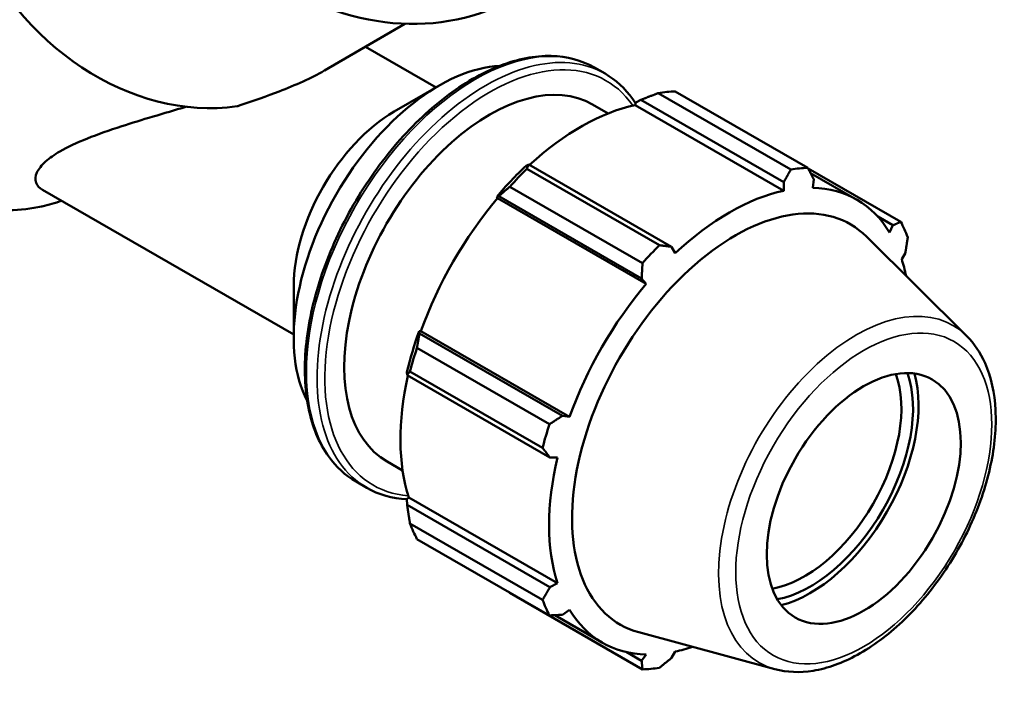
# Model space of a CAD drawing. Header units: millimetres. Extents: x 0 to 1041, y -399 to 812.
# Tile 9 of 10: x 926 to 1041, y 649 to 726. Entities that reach past the tile are written whole.
import ezdxf

# ---------------------------------------------------------------- set-up
doc = ezdxf.new("R2010")
doc.units = ezdxf.units.MM
doc.layers.add('Visible (ANSI)', color=7, linetype='Continuous', lineweight=50)
doc.layers.add('Visible Narrow (ANSI)', color=7, linetype='Continuous', lineweight=35)

msp = doc.modelspace()

# ---------------------------------------------------------------- linework, layer by layer
at = {"layer": 'Visible (ANSI)'}
for p, q in [((961.256, 720.284), (970.632, 725.725)), ((966.035, 723.058), (974.262, 718.32)), ((992.733, 720.626), (993.969, 719.914)), ((969.379, 715.487), (974.574, 718.502)), ((1015.638, 708.75), (1000.177, 717.653)), ((1002.153, 717.844), (1017.613, 708.941)), ((997.486, 716.255), (997.554, 716.543)), ((997.554, 716.543), (998.142, 716.86)), ((998.142, 716.86), (1014.802, 707.266)), ((992.506, 716.325), (994.319, 715.281)), ((997.486, 716.255), (1014.819, 706.273)), ((985.078, 709.337), (984.762, 709.177)), ((984.854, 708.829), (1000.314, 699.925)), ((1001.738, 699.743), (985.078, 709.337)), ((1028.449, 702.653), (1017.649, 708.872)), ((1014.802, 707.266), (1014.819, 706.273)), ((1017.927, 708.333), (1023.342, 705.215)), ((1018.208, 706.602), (1018.301, 707.605)), ((928.386, 706.37), (957.669, 689.507)), ((998.339, 697.842), (982.878, 706.745)), ((981.337, 705.564), (981.58, 705.647)), ((981.441, 705.392), (981.337, 705.564)), ((981.441, 705.392), (998.774, 695.411)), ((981.58, 705.647), (998.24, 696.053)), ((1025.769, 703.263), (1027.538, 702.245)), ((1027.538, 702.245), (1027.157, 701.408)), ((1036.135, 689.367), (1024.45, 700.929)), ((1002.163, 698.985), (1001.738, 699.743)), ((1028.56, 698.299), (1028.987, 699.034)), ((998.24, 696.053), (998.774, 695.411)), ((957.669, 695.152), (957.669, 689.146)), ((972.342, 689.647), (972.291, 689.897)), ((972.291, 689.897), (972.492, 689.892)), ((989.002, 680.053), (972.342, 689.647)), ((972.492, 689.892), (989.825, 679.911)), ((972.043, 687.978), (987.504, 679.074)), ((970.872, 685.12), (970.893, 684.768)), ((970.893, 684.768), (987.553, 675.174)), ((986.686, 676.319), (971.225, 685.223)), ((989.825, 679.911), (989.002, 680.053)), ((987.553, 675.174), (988.421, 675.184)), ((968.552, 674.729), (970.365, 673.685)), ((964.947, 672.374), (966.183, 671.662)), ((970.872, 670.33), (971.088, 670.533)), ((971.088, 670.533), (988.421, 660.551)), ((970.893, 669.664), (970.872, 670.33)), ((987.553, 660.07), (970.893, 669.664)), ((971.225, 667.506), (986.686, 658.602)), ((987.504, 656.79), (972.043, 665.693)), ((988.421, 660.551), (987.553, 660.07)), ((982.878, 659.405), (998.339, 650.502)), ((988.114, 656.817), (993.64, 653.635)), ((989.002, 656.86), (989.825, 657.442)), ((1013.768, 650.525), (997.902, 654.828)), ((998.24, 651.499), (996.427, 652.543)), ((998.774, 652.248), (998.24, 651.499)), ((1001.738, 651.838), (1002.163, 652.577))]:
    msp.add_line(p, q, dxfattribs=at)
for centre, major_axis, ratio, start_param, end_param in [((966.453, 758.263), (-17.076, 29.424), 0.8159693, 0, 3.1415927), ((943.3, 744.827), (-15.178, 26.155), 0.8159693, 0, 2.8244392), ((974.64, 698.919), (11.977, 20.798), 0.5780931, 0.3540328, 2.7875598), ((980.529, 695.527), (11.977, 20.798), 0.5780931, 0, 3.1415927), ((992.515, 688.625), (15.969, 27.731), 0.5780931, 0.3435016, 0.4380292), ((969.425, 701.922), (-8.296, -14.407), 0.5780931, 3.9289245, 5.4958534), ((991.158, 689.406), (14.851, 25.79), 0.5780931, 0.4780318, 1.0719493), ((991.158, 689.406), (-15.011, -26.067), 0.5780931, 4.2304897, 4.4050227), ((992.515, 688.625), (15.969, 27.731), 0.5780931, 1.1288997, 1.2234273), ((1007.976, 679.721), (15.969, 27.731), 0.5780931, 0.3435016, 0.4380292), ((1008.491, 679.425), (-14.851, -25.79), 0.5780931, 3.6196245, 4.2304897), ((1008.491, 679.425), (14.851, 25.79), 0.5780931, 5.975819, 6.5866842), ((991.158, 689.406), (14.851, 25.79), 0.5780931, 1.26343, 1.8742952), ((1009.147, 679.047), (13.427, 23.316), 0.5780931, 6.1320197, 9.5759436), ((1007.976, 679.721), (15.969, 27.731), 0.5780931, 5.8412887, 5.9358163), ((1007.976, 679.721), (-15.969, -27.731), 0.5780931, 4.2704924, 4.36502), ((1008.491, 679.425), (14.851, 25.79), 0.5780931, 5.706269, 5.8012861), ((1008.491, 679.425), (-14.851, -25.79), 0.5780931, 4.4050227, 5.0158879), ((991.158, 689.406), (-15.011, -26.067), 0.5780931, 5.0158879, 5.1904208), ((992.515, 688.625), (15.969, 27.731), 0.5780931, 1.9142979, 2.0088255), ((991.158, 689.406), (14.851, 25.79), 0.5780931, 2.0656152, 2.6596934), ((1017.212, 674.403), (-7.985, -13.865), 0.5780931, 0.4466801, 2.6949125), ((1017.891, 674.012), (8.464, 14.697), 0.5780931, 3.5998566, 5.8249214), ((1017.891, 674.012), (8.921, 15.492), 0.5780931, 3.6552791, 5.7694988), ((1007.976, 679.721), (-15.969, -27.731), 0.5780931, 5.0558906, 5.1504181), ((1008.491, 679.425), (-14.851, -25.79), 0.5780931, 5.1904208, 5.8012861), ((992.515, 688.625), (-15.969, -27.731), 0.5780931, 5.8412887, 5.9358163), ((1007.976, 679.721), (-15.969, -27.731), 0.5780931, 5.8412887, 5.9358163), ((1008.491, 679.425), (-14.851, -25.79), 0.5780931, 5.975819, 6.5866842), ((1008.491, 679.425), (14.851, 25.79), 0.5780931, 3.6196245, 3.718509), ((1007.976, 679.721), (-15.969, -27.731), 0.5780931, 0.3435016, 0.4380292)]:
    msp.add_ellipse(centre, major_axis=major_axis, ratio=ratio, start_param=start_param, end_param=end_param, dxfattribs=at)
msp.add_ellipse((1024.137, 670.415), major_axis=(-7.985, -13.865), ratio=0.5780931, dxfattribs=at)
for points, knots in [([(905.533, 755.688), (903.398, 754.449), (901.504, 752.796), (898.383, 748.825), (897.159, 746.505), (895.497, 741.419), (895.068, 738.648), (895.053, 732.938), (895.474, 729.998), (897.124, 724.253), (898.356, 721.449), (901.506, 716.264), (903.424, 713.884), (907.756, 709.791), (910.168, 708.078), (915.242, 705.501), (917.903, 704.635), (923.193, 703.847), (925.821, 703.917), (929.087, 704.623), (929.853, 704.837), (930.6, 705.096)], [4.7151184, 4.7151184, 4.7151184, 4.7151184, 5.0290191, 5.0290191, 5.3450479, 5.3450479, 5.6649141, 5.6649141, 5.9872596, 5.9872596, 6.3105437, 6.3105437, 6.6340145, 6.6340145, 6.9572205, 6.9572205, 7.279299, 7.279299, 7.5985804, 7.5985804, 7.6986035, 7.6986035, 7.6986035, 7.6986035]), ([(992.733, 720.626), (991.245, 721.483), (989.529, 721.939), (985.796, 722.022), (983.772, 721.626), (979.601, 720.013), (977.453, 718.775), (973.277, 715.585), (971.251, 713.633), (967.526, 709.22), (965.829, 706.761), (962.928, 701.582), (961.725, 698.863), (959.934, 693.433), (959.347, 690.722), (958.854, 685.574), (958.949, 683.137), (959.831, 678.792), (960.616, 676.88), (962.606, 674.097), (963.695, 673.095), (964.947, 672.374)], [5.4997209, 5.4997209, 5.4997209, 5.4997209, 5.8058678, 5.8058678, 6.1211348, 6.1211348, 6.4442603, 6.4442603, 6.768043, 6.768043, 7.0911746, 7.0911746, 7.4140542, 7.4140542, 7.7372565, 7.7372565, 8.0611025, 8.0611025, 8.3837738, 8.3837738, 8.6413135, 8.6413135, 8.6413135, 8.6413135]), ([(961.256, 720.284), (961.237, 720.273), (961.217, 720.262), (960.516, 719.858), (959.672, 719.429), (957.854, 718.602), (956.881, 718.203), (954.538, 717.296), (952.971, 716.747), (951.312, 716.196), (951.189, 716.155), (951.066, 716.114)], [3.4177631, 3.4177631, 3.4177631, 3.4177631, 3.426001, 3.426001, 3.7155204, 3.7155204, 4.0050397, 4.0050397, 4.4690779, 4.4690779, 4.5063783, 4.5063783, 4.5063783, 4.5063783]), ([(997.533, 716.454), (997.423, 716.625), (997.31, 716.792), (996.31, 718.19), (995.222, 719.192), (993.969, 719.914)], [5.2081958, 5.2081958, 5.2081958, 5.2081958, 5.24218114, 5.24218114, 5.49972085, 5.49972085, 5.49972085, 5.49972085]), ([(945.102, 716.054), (942.513, 715.285), (939.952, 714.545), (934.741, 712.858), (932.206, 711.891), (929.781, 710.484), (929.202, 710.086), (928.272, 709.255), (927.923, 708.822), (927.541, 707.978), (927.507, 707.567), (927.755, 706.872), (928.016, 706.584), (928.387, 706.37)], [-7.4498588, -7.4498588, -7.4498588, -7.4498588, -6.5726982, -6.5726982, -5.4957747, -5.4957747, -5.1177668, -5.1177668, -4.739759, -4.739759, -4.3617512, -4.3617512, -4.0087397, -4.0087397, -4.0087397, -4.0087397]), ([(1013.768, 650.525), (1015.172, 650.144), (1016.69, 650.096), (1019.939, 650.623), (1021.68, 651.259), (1025.182, 653.173), (1026.942, 654.479), (1030.258, 657.601), (1031.814, 659.416), (1034.572, 663.365), (1035.776, 665.497), (1037.722, 669.876), (1038.464, 672.123), (1039.406, 676.53), (1039.604, 678.688), (1039.402, 682.708), (1039.003, 684.573), (1037.746, 687.408), (1037.025, 688.486), (1036.135, 689.367)], [2.5092938, 2.5092938, 2.5092938, 2.5092938, 2.7980291, 2.7980291, 3.1162465, 3.1162465, 3.447868, 3.447868, 3.7788264, 3.7788264, 4.1081571, 4.1081571, 4.4375704, 4.4375704, 4.7687038, 4.7687038, 5.100029, 5.100029, 5.3485553, 5.3485553, 5.3485553, 5.3485553])]:
    msp.add_open_spline(points, degree=3, knots=knots, dxfattribs=at)
for points, weights in [([(998.142, 716.86), (999.13, 717.253), (1000.177, 717.653)], [1.00519563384, 1.0098981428, 1.01379438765]), ([(984.854, 708.829), (984.959, 709.093), (985.078, 709.337)], [1.01379438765, 1.0098981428, 1.00519563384]), ([(1014.802, 707.266), (1015.215, 707.991), (1015.638, 708.75)], [1.00295133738, 1.00188359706, 1]), ([(1017.613, 708.941), (1017.967, 708.258), (1018.301, 707.605)], [1, 1.00188359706, 1.00295133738]), ([(981.58, 705.647), (982.207, 706.19), (982.878, 706.745)], [1.00519563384, 1.0098981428, 1.01379438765]), ([(1027.538, 702.245), (1027.987, 702.443), (1028.449, 702.653)], [1.00295133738, 1.00188359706, 1]), ([(1029.267, 700.84), (1029.127, 699.917), (1028.987, 699.034)], [1, 1.00188359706, 1.00295133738]), ([(1000.314, 699.925), (1001.044, 699.831), (1001.738, 699.743)], [1, 1.00188359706, 1.00295133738]), ([(998.24, 696.053), (998.291, 696.928), (998.339, 697.842)], [1.00295133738, 1.00188359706, 1]), ([(972.043, 687.978), (972.187, 688.834), (972.342, 689.647)], [1.01379438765, 1.0098981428, 1.00519563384]), ([(970.893, 684.768), (971.047, 684.996), (971.225, 685.223)], [1.00519563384, 1.0098981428, 1.01379438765]), ([(987.504, 679.074), (988.271, 679.572), (989.002, 680.053)], [1, 1.00188359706, 1.00295133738]), ([(987.553, 675.174), (987.131, 675.733), (986.686, 676.319)], [1.00295133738, 1.00188359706, 1]), ([(971.225, 667.506), (971.047, 668.612), (970.893, 669.664)], [1.01379438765, 1.0098981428, 1.00519563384]), ([(982.878, 659.405), (982.844, 659.449), (982.811, 659.492)], [1.01379438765, 1.0135970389, 1.01339762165]), ([(986.686, 658.602), (987.131, 659.349), (987.553, 660.07)], [1, 1.00188359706, 1.00295133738]), ([(989.002, 656.86), (988.271, 656.824), (987.504, 656.79)], [1.00295133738, 1.00188359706, 1]), ([(998.339, 650.502), (998.291, 651.009), (998.24, 651.499)], [1, 1.00188359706, 1.00295133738]), ([(1001.738, 651.838), (1001.044, 651.276), (1000.314, 650.693)], [1.00295133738, 1.00188359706, 1])]:
    msp.add_rational_spline(points, weights, degree=2, dxfattribs=at)
msp.add_open_spline([(966.183, 671.662), (967.576, 670.86), (969.168, 670.408), (970.873, 670.321)], degree=3, dxfattribs=at)
at = {"layer": 'Visible Narrow (ANSI)'}
for centre, major_axis, ratio, start_param, end_param in [((919.763, 731.168), (14.23, -24.52), 0.8159693, 3.1415927, 6.1217693), ((978.84, 696.5), (-13.893, -24.126), 0.5780931, 3.1415927, 6.2831853), ((980.076, 695.788), (13.893, 24.126), 0.5780931, 0, 3.1415927), ((980.529, 695.527), (-13.574, -23.571), 0.5780931, 2.8747634, 6.5500145), ((1023.241, 670.931), (11.313, 19.645), 0.5780931, 6.1320197, 9.5759436)]:
    msp.add_ellipse(centre, major_axis=major_axis, ratio=ratio, start_param=start_param, end_param=end_param, dxfattribs=at)
msp.add_ellipse((1024.137, 670.415), major_axis=(-10.532, -18.289), ratio=0.5780931, dxfattribs=at)

doc.saveas('drawing.dxf')
